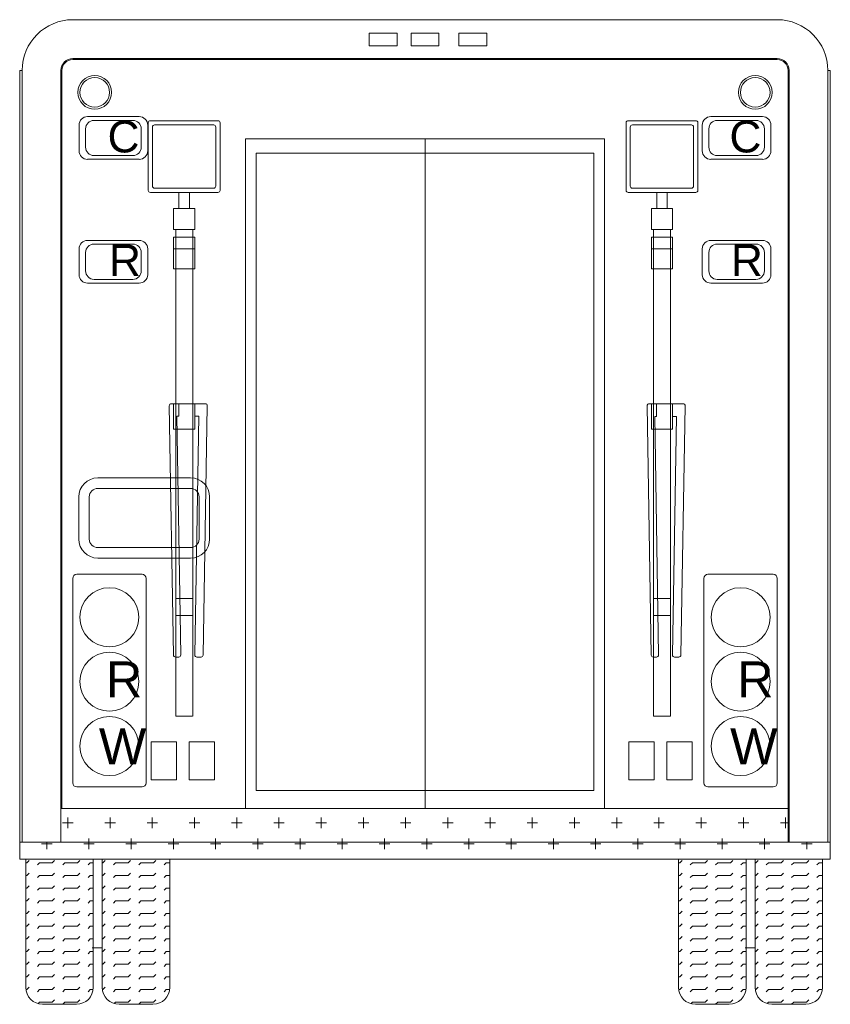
# Model space of a CAD drawing. Header units: metres. Extents: x -167 to 262, y -186 to 508.
# Tile 50 of 161: x 238.15 to 240.07, y -172.61 to -170.28. Entities that reach past the tile are written whole.
import ezdxf

# ---------------------------------------------------------------- set-up
doc = ezdxf.new("R2010")
doc.units = ezdxf.units.M
doc.header["$MEASUREMENT"] = 0
doc.styles.add('ERSTELLTER_STIL_1', font='arial.ttf')

# ---------------------------------------------------------------- blocks, each defined once
blk = doc.blocks.new('_X6')
at = {"color": 7, "linetype": 'Continuous', "lineweight": 13}
for p, q in [((493.125, 251.875), (493.125, 253.125)), ((498.125, 251.875), (498.125, 253.125)), ((503.125, 251.875), (503.125, 253.125)), ((508.125, 251.875), (508.125, 253.125)), ((513.125, 251.875), (513.125, 253.125)), ((518.125, 251.875), (518.125, 253.125)), ((523.125, 251.875), (523.125, 253.125)), ((528.125, 251.875), (528.125, 253.125)), ((533.125, 251.875), (533.125, 253.125)), ((538.125, 251.875), (538.125, 253.125)), ((543.125, 251.875), (543.125, 253.125)), ((548.125, 251.875), (548.125, 253.125)), ((553.125, 251.875), (553.125, 253.125)), ((558.125, 251.875), (558.125, 253.125)), ((563.125, 251.875), (563.125, 253.125)), ((568.125, 251.875), (568.125, 253.125)), ((573.125, 251.875), (573.125, 253.125)), ((578.125, 251.875), (578.125, 253.125)), ((492.5, 252.5), (493.75, 252.5)), ((497.5, 252.5), (498.75, 252.5)), ((502.5, 252.5), (503.75, 252.5)), ((507.5, 252.5), (508.75, 252.5)), ((512.5, 252.5), (513.75, 252.5)), ((517.5, 252.5), (518.75, 252.5)), ((522.5, 252.5), (523.75, 252.5)), ((527.5, 252.5), (528.75, 252.5)), ((532.5, 252.5), (533.75, 252.5)), ((537.5, 252.5), (538.75, 252.5)), ((542.5, 252.5), (543.75, 252.5)), ((547.5, 252.5), (548.75, 252.5)), ((552.5, 252.5), (553.75, 252.5)), ((557.5, 252.5), (558.75, 252.5)), ((562.5, 252.5), (563.75, 252.5)), ((567.5, 252.5), (568.75, 252.5)), ((572.5, 252.5), (573.75, 252.5)), ((577.5, 252.5), (578.529, 252.5)), ((495.625, 249.375), (495.625, 250.625)), ((500.625, 249.375), (500.625, 250.625)), ((505.625, 249.375), (505.625, 250.625)), ((510.625, 249.375), (510.625, 250.625)), ((515.625, 249.375), (515.625, 250.625)), ((520.625, 249.375), (520.625, 250.625)), ((525.625, 249.375), (525.625, 250.625)), ((530.625, 249.375), (530.625, 250.625)), ((535.625, 249.375), (535.625, 250.625)), ((540.625, 249.375), (540.625, 250.625)), ((545.625, 249.375), (545.625, 250.625)), ((550.625, 249.375), (550.625, 250.625)), ((555.625, 249.375), (555.625, 250.625)), ((560.625, 249.375), (560.625, 250.625)), ((565.625, 249.375), (565.625, 250.625)), ((570.625, 249.375), (570.625, 250.625)), ((575.625, 249.375), (575.625, 250.625)), ((490, 250), (491.25, 250)), ((490.625, 249.375), (490.625, 250.202)), ((495, 250), (496.25, 250)), ((500, 250), (501.25, 250)), ((505, 250), (506.25, 250)), ((510, 250), (511.25, 250)), ((515, 250), (516.25, 250)), ((520, 250), (521.25, 250)), ((525, 250), (526.25, 250)), ((530, 250), (531.25, 250)), ((535, 250), (536.25, 250)), ((540, 250), (541.25, 250)), ((545, 250), (546.25, 250)), ((550, 250), (551.25, 250)), ((555, 250), (556.25, 250)), ((560, 250), (561.25, 250)), ((565, 250), (566.25, 250)), ((570, 250), (571.25, 250)), ((575, 250), (576.25, 250)), ((580, 250), (581.25, 250)), ((580.625, 249.375), (580.625, 250.202))]:
    blk.add_line(p, q, dxfattribs=at)
blk = doc.blocks.new('_X13')
at = {"color": 7, "linetype": 'Continuous', "lineweight": 13}
for p, q in [((433.35, 231), (433.5, 231)), ((433.5, 231), (433.77, 231.27)), ((434.73, 230.73), (435, 231)), ((435, 231), (436.5, 231)), ((436.5, 231), (436.77, 231.27)), ((437.73, 230.73), (438, 231)), ((438, 231), (439.5, 231)), ((439.5, 231), (439.77, 231.27)), ((440.73, 230.73), (441, 231)), ((441, 231), (441.35, 231)), ((433.5, 229.5), (433.77, 229.77)), ((436.5, 229.5), (436.77, 229.77)), ((439.5, 229.5), (439.77, 229.77)), ((433.35, 229.5), (433.5, 229.5)), ((434.73, 229.23), (435, 229.5)), ((435, 229.5), (436.5, 229.5)), ((437.73, 229.23), (438, 229.5)), ((438, 229.5), (439.5, 229.5)), ((440.73, 229.23), (441, 229.5)), ((441, 229.5), (441.35, 229.5)), ((433.35, 228), (433.5, 228)), ((433.5, 228), (433.77, 228.27)), ((434.73, 227.73), (435, 228)), ((435, 228), (436.5, 228)), ((436.5, 228), (436.77, 228.27)), ((437.73, 227.73), (438, 228)), ((438, 228), (439.5, 228)), ((439.5, 228), (439.77, 228.27)), ((440.73, 227.73), (441, 228)), ((441, 228), (441.35, 228)), ((433.35, 226.5), (433.5, 226.5)), ((433.5, 226.5), (433.77, 226.77)), ((434.73, 226.23), (435, 226.5)), ((435, 226.5), (436.5, 226.5)), ((436.5, 226.5), (436.77, 226.77)), ((437.73, 226.23), (438, 226.5)), ((438, 226.5), (439.5, 226.5)), ((439.5, 226.5), (439.77, 226.77)), ((440.73, 226.23), (441, 226.5)), ((441, 226.5), (441.35, 226.5)), ((433.35, 225), (433.5, 225)), ((433.5, 225), (433.77, 225.27)), ((434.73, 224.73), (435, 225)), ((435, 225), (436.5, 225)), ((436.5, 225), (436.77, 225.27)), ((437.73, 224.73), (438, 225)), ((438, 225), (439.5, 225)), ((439.5, 225), (439.77, 225.27)), ((440.73, 224.73), (441, 225)), ((441, 225), (441.35, 225)), ((433.35, 223.5), (433.5, 223.5)), ((433.5, 223.5), (433.77, 223.77)), ((434.73, 223.23), (435, 223.5)), ((435, 223.5), (436.5, 223.5)), ((436.5, 223.5), (436.77, 223.77)), ((437.73, 223.23), (438, 223.5)), ((438, 223.5), (439.5, 223.5)), ((439.5, 223.5), (439.77, 223.77)), ((440.73, 223.23), (441, 223.5)), ((441, 223.5), (441.35, 223.5)), ((433.35, 222), (433.5, 222)), ((433.5, 222), (433.77, 222.27)), ((434.73, 221.73), (435, 222)), ((435, 222), (436.5, 222)), ((436.5, 222), (436.77, 222.27)), ((437.73, 221.73), (438, 222)), ((438, 222), (439.5, 222)), ((439.5, 222), (439.77, 222.27)), ((440.73, 221.73), (441, 222)), ((441, 222), (441.35, 222)), ((433.35, 220.5), (433.5, 220.5)), ((433.5, 220.5), (433.77, 220.77)), ((434.73, 220.23), (435, 220.5)), ((435, 220.5), (436.5, 220.5)), ((436.5, 220.5), (436.77, 220.77)), ((437.73, 220.23), (438, 220.5)), ((438, 220.5), (439.5, 220.5)), ((439.5, 220.5), (439.77, 220.77)), ((440.73, 220.23), (441, 220.5)), ((441, 220.5), (441.35, 220.5)), ((433.5, 219), (433.77, 219.27)), ((436.5, 219), (436.77, 219.27)), ((439.5, 219), (439.77, 219.27)), ((433.35, 219), (433.5, 219)), ((434.73, 218.73), (435, 219)), ((435, 219), (436.5, 219)), ((437.73, 218.73), (438, 219)), ((438, 219), (439.5, 219)), ((440.73, 218.73), (441, 219)), ((441, 219), (441.35, 219)), ((433.35, 217.5), (433.5, 217.5)), ((433.5, 217.5), (433.77, 217.77)), ((434.73, 217.23), (435, 217.5)), ((435, 217.5), (436.5, 217.5)), ((436.5, 217.5), (436.77, 217.77)), ((437.73, 217.23), (438, 217.5)), ((438, 217.5), (439.5, 217.5)), ((439.5, 217.5), (439.77, 217.77)), ((440.73, 217.23), (441, 217.5)), ((441, 217.5), (441.35, 217.5)), ((433.37, 216), (433.5, 216)), ((433.5, 216), (433.77, 216.27)), ((434.73, 215.73), (435, 216)), ((435, 216), (436.5, 216)), ((436.5, 216), (436.77, 216.27)), ((437.73, 215.73), (438, 216)), ((438, 216), (439.5, 216)), ((439.5, 216), (439.77, 216.27)), ((440.73, 215.73), (441, 216)), ((441, 216), (441.34, 216)), ((434.81, 214.31), (435, 214.5)), ((435, 214.5), (436.5, 214.5)), ((436.5, 214.5), (436.77, 214.77)), ((437.74, 214.24), (438, 214.5)), ((438, 214.5), (439.5, 214.5)), ((439.5, 214.5), (439.77, 214.77))]:
    blk.add_line(p, q, dxfattribs=at)
blk = doc.blocks.new('_X12')
at = {"color": 7, "linetype": 'Continuous', "lineweight": 13}
for p, q in [((442.42, 231), (442.5, 231)), ((442.5, 231), (442.77, 231.27)), ((443.73, 230.73), (444, 231)), ((444, 231), (445.5, 231)), ((445.5, 231), (445.77, 231.27)), ((446.73, 230.73), (447, 231)), ((447, 231), (448.5, 231)), ((448.5, 231), (448.77, 231.27)), ((449.73, 230.73), (450, 231)), ((450, 231), (450.42, 231)), ((442.5, 229.5), (442.77, 229.77)), ((445.5, 229.5), (445.77, 229.77)), ((448.5, 229.5), (448.77, 229.77)), ((442.42, 229.5), (442.5, 229.5)), ((443.73, 229.23), (444, 229.5)), ((444, 229.5), (445.5, 229.5)), ((446.73, 229.23), (447, 229.5)), ((447, 229.5), (448.5, 229.5)), ((449.73, 229.23), (450, 229.5)), ((450, 229.5), (450.42, 229.5)), ((442.42, 228), (442.5, 228)), ((442.5, 228), (442.77, 228.27)), ((443.73, 227.73), (444, 228)), ((444, 228), (445.5, 228)), ((445.5, 228), (445.77, 228.27)), ((446.73, 227.73), (447, 228)), ((447, 228), (448.5, 228)), ((448.5, 228), (448.77, 228.27)), ((449.73, 227.73), (450, 228)), ((450, 228), (450.42, 228)), ((442.42, 226.5), (442.5, 226.5)), ((442.5, 226.5), (442.77, 226.77)), ((443.73, 226.23), (444, 226.5)), ((444, 226.5), (445.5, 226.5)), ((445.5, 226.5), (445.77, 226.77)), ((446.73, 226.23), (447, 226.5)), ((447, 226.5), (448.5, 226.5)), ((448.5, 226.5), (448.77, 226.77)), ((449.73, 226.23), (450, 226.5)), ((450, 226.5), (450.42, 226.5)), ((442.42, 225), (442.5, 225)), ((442.5, 225), (442.77, 225.27)), ((443.73, 224.73), (444, 225)), ((444, 225), (445.5, 225)), ((445.5, 225), (445.77, 225.27)), ((446.73, 224.73), (447, 225)), ((447, 225), (448.5, 225)), ((448.5, 225), (448.77, 225.27)), ((449.73, 224.73), (450, 225)), ((450, 225), (450.42, 225)), ((442.42, 223.5), (442.5, 223.5)), ((442.5, 223.5), (442.77, 223.77)), ((443.73, 223.23), (444, 223.5)), ((444, 223.5), (445.5, 223.5)), ((445.5, 223.5), (445.77, 223.77)), ((446.73, 223.23), (447, 223.5)), ((447, 223.5), (448.5, 223.5)), ((448.5, 223.5), (448.77, 223.77)), ((449.73, 223.23), (450, 223.5)), ((450, 223.5), (450.42, 223.5)), ((442.42, 222), (442.5, 222)), ((442.5, 222), (442.77, 222.27)), ((443.73, 221.73), (444, 222)), ((444, 222), (445.5, 222)), ((445.5, 222), (445.77, 222.27)), ((446.73, 221.73), (447, 222)), ((447, 222), (448.5, 222)), ((448.5, 222), (448.77, 222.27)), ((449.73, 221.73), (450, 222)), ((450, 222), (450.42, 222)), ((442.42, 220.5), (442.5, 220.5)), ((442.5, 220.5), (442.77, 220.77)), ((443.73, 220.23), (444, 220.5)), ((444, 220.5), (445.5, 220.5)), ((445.5, 220.5), (445.77, 220.77)), ((446.73, 220.23), (447, 220.5)), ((447, 220.5), (448.5, 220.5)), ((448.5, 220.5), (448.77, 220.77)), ((449.73, 220.23), (450, 220.5)), ((450, 220.5), (450.42, 220.5)), ((442.5, 219), (442.77, 219.27)), ((445.5, 219), (445.77, 219.27)), ((448.5, 219), (448.77, 219.27)), ((442.42, 219), (442.5, 219)), ((443.73, 218.73), (444, 219)), ((444, 219), (445.5, 219)), ((446.73, 218.73), (447, 219)), ((447, 219), (448.5, 219)), ((449.73, 218.73), (450, 219)), ((450, 219), (450.42, 219)), ((442.42, 217.5), (442.5, 217.5)), ((442.5, 217.5), (442.77, 217.77)), ((443.73, 217.23), (444, 217.5)), ((444, 217.5), (445.5, 217.5)), ((445.5, 217.5), (445.77, 217.77)), ((446.73, 217.23), (447, 217.5)), ((447, 217.5), (448.5, 217.5)), ((448.5, 217.5), (448.77, 217.77)), ((449.73, 217.23), (450, 217.5)), ((450, 217.5), (450.42, 217.5)), ((442.43, 216), (442.5, 216)), ((442.5, 216), (442.77, 216.27)), ((443.73, 215.73), (444, 216)), ((444, 216), (445.5, 216)), ((445.5, 216), (445.77, 216.27)), ((446.73, 215.73), (447, 216)), ((447, 216), (448.5, 216)), ((448.5, 216), (448.77, 216.27)), ((449.73, 215.73), (450, 216)), ((450, 216), (450.41, 216)), ((443.83, 214.33), (444, 214.5)), ((444, 214.5), (445.5, 214.5)), ((445.5, 214.5), (445.77, 214.77)), ((446.74, 214.24), (447, 214.5)), ((447, 214.5), (448.5, 214.5)), ((448.5, 214.5), (448.77, 214.77))]:
    blk.add_line(p, q, dxfattribs=at)
blk = doc.blocks.new('LICPLATE')
at = {"color": 7, "linetype": 'Continuous', "lineweight": 13}
for p, q in [((-5.5, 8.25), (5.5, 8.25)), ((-5.5, 7), (5.5, 7)), ((-7.75, 1), (-7.75, 6)), ((-6.5, 1), (-6.5, 6)), ((6.5, 6), (6.5, 1)), ((7.75, 6), (7.75, 1)), ((5.5, 0), (-5.5, 0)), ((5.5, -1.25), (-5.5, -1.25))]:
    blk.add_line(p, q, dxfattribs=at)
for centre, radius, start, end in [((-5.5, 6), 2.25, 90, 180), ((5.5, 6), 2.25, 0, 90), ((-5.5, 6), 1, 90, 180), ((5.5, 6), 1, 0, 90), ((-5.5, 1), 2.25, 180, 270), ((-5.5, 1), 1, 180, 270), ((5.5, 1), 1, 270, 0), ((5.5, 1), 2.25, 270, 0)]:
    blk.add_arc(centre, radius, start, end, dxfattribs=at)
blk = doc.blocks.new('TRPDLTFV')
at = {"color": 7, "linetype": 'Continuous', "lineweight": 13}
for p, q in [((-24.14, 97.11), (-24.14, 89.11)), ((-23.89, 97.36), (-15.89, 97.36)), ((-23.39, 96.86), (-16.39, 96.86)), ((-15.64, 97.11), (-15.64, 89.11)), ((-23.64, 96.61), (-23.64, 89.61)), ((-16.14, 96.61), (-16.14, 89.61)), ((-15.89, 88.86), (-23.89, 88.86)), ((-16.39, 89.36), (-23.39, 89.36)), ((-20.51, 88.86), (-20.51, 86.96)), ((-19.27, 88.86), (-19.27, 86.96)), ((-18.64, 86.96), (-21.14, 86.96)), ((-21.14, 86.96), (-21.14, 84.46)), ((-18.64, 86.96), (-18.64, 84.46)), ((-18.64, 84.46), (-21.14, 84.46)), ((-20.89, 84.46), (-20.89, 26.86)), ((-18.89, 84.46), (-18.89, 26.86)), ((-21.14, 79.82), (-21.14, 83.58)), ((-21.14, 83.58), (-18.64, 83.58)), ((-18.64, 83.58), (-18.64, 79.82)), ((-18.64, 82.2), (-21.14, 82.2)), ((-18.64, 79.82), (-21.14, 79.82)), ((-21.16, 34.11), (-21.64, 63.61)), ((-21.02, 63.86), (-21.39, 63.86)), ((-21.14, 63.86), (-18.64, 63.86)), ((-21.14, 60.86), (-21.14, 63.86)), ((-20.52, 62.36), (-20.52, 63.86)), ((-18.64, 63.86), (-17.39, 63.86)), ((-18.64, 63.86), (-18.64, 60.86)), ((-17.64, 34.11), (-17.14, 63.61)), ((-20.29, 34.12), (-20.75, 62.36)), ((-20.52, 62.36), (-20.75, 62.36)), ((-18.64, 62.36), (-18.17, 62.36)), ((-18.64, 34.12), (-18.17, 62.36)), ((-21.14, 60.86), (-20.72, 60.86)), ((-20.89, 33.86), (-20.89, 60.86)), ((-20.72, 60.86), (-18.64, 60.86)), ((-20.89, 40.78), (-18.89, 40.78)), ((-20.89, 38.78), (-18.89, 38.78)), ((-20.54, 33.86), (-20.91, 33.86)), ((-18.39, 33.86), (-17.89, 33.86)), ((-18.89, 26.86), (-20.89, 26.86))]:
    blk.add_line(p, q, dxfattribs=at)
for centre, start, end in [((-23.89, 97.11), 90, 180), ((-23.39, 96.61), 90, 180), ((-16.39, 96.61), 0, 90), ((-15.89, 97.11), 0, 90), ((-23.89, 89.11), 180, 270), ((-23.39, 89.61), 180, 270), ((-16.39, 89.61), 270, 0), ((-15.89, 89.11), 270, 0), ((-21.39, 63.61), 90, 180.9548), ((-17.39, 63.61), 359.0452, 90), ((-20.91, 34.11), 180.939, 270), ((-20.54, 34.11), 270, 0.9383), ((-18.39, 34.11), 179.0452, 270), ((-17.89, 34.11), 270, 359.0452)]:
    blk.add_arc(centre, 0.25, start, end, dxfattribs=at)
blk = doc.blocks.new('RECPTCLS')
at = {"color": 7, "linetype": 'Continuous', "lineweight": 13}
for p, q in [((-23.48, 14.02), (-23.48, 18.52)), ((-23.48, 18.52), (-20.48, 18.52)), ((-20.48, 18.52), (-20.48, 14.02)), ((-18.98, 14.02), (-18.98, 18.52)), ((-18.98, 18.52), (-15.98, 18.52)), ((-15.98, 18.52), (-15.98, 14.02)), ((-20.48, 14.02), (-23.48, 14.02)), ((-15.98, 14.02), (-18.98, 14.02))]:
    blk.add_line(p, q, dxfattribs=at)

msp = doc.modelspace()

# ---------------------------------------------------------------- linework, layer by layer
at = {"color": 7, "linetype": 'Continuous', "lineweight": 13}
for p, q in [((239.1087, -170.2845), (238.2756, -170.2845)), ((239.1087, -170.2845), (239.9418, -170.2845)), ((238.9769, -170.316), (239.043, -170.316)), ((238.9769, -170.316), (238.9769, -170.346)), ((239.043, -170.316), (239.043, -170.346)), ((239.0756, -170.316), (239.1418, -170.316)), ((239.0756, -170.316), (239.0756, -170.346)), ((239.1418, -170.316), (239.1418, -170.346)), ((239.1885, -170.316), (239.2546, -170.316)), ((239.1885, -170.316), (239.1885, -170.346)), ((239.2546, -170.316), (239.2546, -170.346)), ((238.9769, -170.346), (239.043, -170.346)), ((239.0756, -170.346), (239.1418, -170.346)), ((239.1885, -170.346), (239.2546, -170.346)), ((239.1087, -170.3789), (238.2753, -170.3789)), ((239.1087, -170.3764), (238.2756, -170.3764)), ((239.1087, -170.3764), (239.9418, -170.3764)), ((239.1087, -170.3789), (239.9421, -170.3789)), ((238.1499, -172.2692), (238.1499, -170.4043)), ((238.1557, -170.4043), (238.1499, -170.4043)), ((238.1557, -172.2292), (238.1557, -170.4043)), ((238.2476, -172.2292), (238.2476, -170.4043)), ((238.2498, -172.1493), (238.2498, -170.4043)), ((239.9676, -172.2292), (239.9676, -170.4043)), ((239.9698, -172.2292), (239.9698, -170.4043)), ((240.0617, -172.2292), (240.0617, -170.4043)), ((240.0617, -170.4043), (240.0675, -170.4043)), ((240.0675, -172.2692), (240.0675, -170.4043)), ((238.4327, -170.5137), (238.3104, -170.5137)), ((238.4173, -170.5225), (238.3258, -170.5225)), ((238.454, -170.5283), (238.454, -170.6881)), ((238.459, -170.5233), (238.6188, -170.5233)), ((238.6238, -170.5283), (238.6238, -170.6881)), ((239.7847, -170.5137), (239.907, -170.5137)), ((239.8001, -170.5225), (239.8916, -170.5225)), ((238.2905, -170.5947), (238.2905, -170.5336)), ((238.2905, -170.5336), (238.2905, -170.5947)), ((238.3058, -170.5425), (238.3058, -170.5858)), ((238.4373, -170.5858), (238.4373, -170.5425)), ((238.4527, -170.5947), (238.4527, -170.5336)), ((238.464, -170.5383), (238.464, -170.6781)), ((238.469, -170.5333), (238.6088, -170.5333)), ((238.6138, -170.5383), (238.6138, -170.6781)), ((239.7647, -170.5947), (239.7647, -170.5336)), ((239.7801, -170.5858), (239.7801, -170.5425)), ((239.9116, -170.5425), (239.9116, -170.5858)), ((239.9269, -170.5336), (239.9269, -170.5947)), ((239.9269, -170.5947), (239.9269, -170.5336)), ((239.5332, -170.5663), (238.6842, -170.5663)), ((238.6842, -170.5663), (238.6842, -172.1493)), ((239.1087, -170.5663), (239.1087, -172.1493)), ((239.5332, -172.1493), (239.5332, -170.5663)), ((239.5082, -170.6), (238.7092, -170.6)), ((238.7092, -170.6), (238.7092, -172.1069)), ((239.5082, -172.1069), (239.5082, -170.6)), ((238.3104, -170.6146), (238.4327, -170.6146)), ((238.3258, -170.6058), (238.4173, -170.6058)), ((239.907, -170.6146), (239.7847, -170.6146)), ((239.8916, -170.6058), (239.8001, -170.6058)), ((238.6188, -170.6931), (238.459, -170.6931)), ((238.6088, -170.6831), (238.469, -170.6831)), ((238.5265, -170.6931), (238.5265, -170.731)), ((238.5513, -170.6931), (238.5513, -170.731)), ((238.5639, -170.731), (238.5139, -170.731)), ((238.5139, -170.731), (238.5139, -170.7809)), ((238.5639, -170.731), (238.5639, -170.7809)), ((238.5639, -170.7809), (238.5139, -170.7809)), ((238.5189, -170.7809), (238.5189, -171.9314)), ((238.5596, -170.7809), (238.5596, -171.9314)), ((238.4327, -170.8063), (238.3104, -170.8063)), ((238.5139, -170.8736), (238.5139, -170.7985)), ((238.5139, -170.7985), (238.5639, -170.7985)), ((238.5639, -170.7985), (238.5639, -170.8736)), ((239.7847, -170.8063), (239.907, -170.8063)), ((238.2905, -170.8263), (238.2905, -170.8874)), ((238.2905, -170.8874), (238.2905, -170.8263)), ((238.4173, -170.8152), (238.3258, -170.8152)), ((238.4527, -170.8874), (238.4527, -170.8263)), ((238.5639, -170.8261), (238.5139, -170.8261)), ((239.7647, -170.8874), (239.7647, -170.8263)), ((239.8001, -170.8152), (239.8916, -170.8152)), ((239.9269, -170.8874), (239.9269, -170.8263)), ((239.9269, -170.8263), (239.9269, -170.8874)), ((238.3058, -170.8352), (238.3058, -170.8785)), ((238.4373, -170.8785), (238.4373, -170.8352)), ((239.7801, -170.8785), (239.7801, -170.8352)), ((239.9116, -170.8352), (239.9116, -170.8785)), ((238.5639, -170.8736), (238.5139, -170.8736)), ((238.3258, -170.8985), (238.4173, -170.8985)), ((239.8916, -170.8985), (239.8001, -170.8985)), ((238.3104, -170.9073), (238.4327, -170.9073)), ((239.907, -170.9073), (239.7847, -170.9073)), ((238.5135, -171.7867), (238.5039, -171.1975)), ((238.5164, -171.1924), (238.5089, -171.1924)), ((238.5139, -171.1924), (238.5639, -171.1924)), ((238.5139, -171.2523), (238.5139, -171.1924)), ((238.5263, -171.2223), (238.5263, -171.1924)), ((238.5639, -171.1924), (238.5888, -171.1924)), ((238.5639, -171.1924), (238.5639, -171.2523)), ((238.5839, -171.7867), (238.5938, -171.1975)), ((238.531, -171.7865), (238.5218, -171.2223)), ((238.5263, -171.2223), (238.5218, -171.2223)), ((238.5639, -171.2223), (238.5734, -171.2223)), ((238.564, -171.7865), (238.5734, -171.2223)), ((238.5139, -171.2523), (238.5223, -171.2523)), ((238.5189, -171.7916), (238.5189, -171.2523)), ((238.5223, -171.2523), (238.5639, -171.2523)), ((238.4389, -171.5958), (238.2849, -171.5958)), ((238.2854, -171.5958), (238.4394, -171.5958)), ((239.932, -171.5958), (239.778, -171.5958)), ((239.7785, -171.5958), (239.9325, -171.5958)), ((238.2754, -172.0886), (238.2754, -171.6058)), ((238.4489, -172.0886), (238.4489, -171.6058)), ((239.7685, -172.0886), (239.7685, -171.6058)), ((239.942, -172.0886), (239.942, -171.6058)), ((238.5189, -171.6534), (238.5589, -171.6534)), ((238.5189, -171.6933), (238.5589, -171.6933)), ((238.526, -171.7916), (238.5185, -171.7916)), ((238.569, -171.7916), (238.5789, -171.7916)), ((238.5589, -171.9314), (238.5189, -171.9314)), ((238.2849, -172.0986), (238.4389, -172.0986)), ((238.4394, -172.0986), (238.2854, -172.0986)), ((239.5082, -172.1069), (238.7092, -172.1069)), ((239.778, -172.0986), (239.932, -172.0986)), ((239.9325, -172.0986), (239.7785, -172.0986)), ((238.2476, -172.1493), (239.9698, -172.1493)), ((238.1499, -172.2292), (240.0675, -172.2292)), ((238.1499, -172.2692), (240.0675, -172.2692)), ((238.324, -172.2692), (238.1642, -172.2692)), ((238.1642, -172.2692), (238.1642, -172.5726)), ((238.324, -172.5726), (238.324, -172.2692)), ((238.3453, -172.2692), (238.3453, -172.5726)), ((238.5051, -172.2692), (238.3453, -172.2692)), ((238.5051, -172.5726), (238.5051, -172.2692)), ((239.7084, -172.2692), (239.7084, -172.5726)), ((239.8682, -172.2692), (239.7084, -172.2692)), ((239.8682, -172.5726), (239.8682, -172.2692)), ((239.8895, -172.2692), (239.8895, -172.5726)), ((240.0493, -172.2692), (239.8895, -172.2692)), ((240.0493, -172.5726), (240.0493, -172.2692)), ((238.3453, -172.479), (238.3215, -172.479)), ((239.8895, -172.479), (239.8657, -172.479)), ((238.2042, -172.6126), (238.2841, -172.6126)), ((238.3853, -172.6126), (238.4652, -172.6126)), ((239.7484, -172.6126), (239.8283, -172.6126)), ((239.9295, -172.6126), (240.0094, -172.6126))]:
    msp.add_line(p, q, dxfattribs=at)
for centre, radius in [((238.3275, -170.4563), 0.0399), ((238.3275, -170.4563), 0.035), ((239.8899, -170.4563), 0.0399), ((239.8899, -170.4563), 0.035), ((238.3621, -171.6974), 0.0699), ((239.8553, -171.6974), 0.0699), ((238.3621, -171.8497), 0.0699), ((239.8553, -171.8497), 0.0699), ((238.3621, -172.002), 0.0699), ((239.8553, -172.002), 0.0699)]:
    msp.add_circle(centre, radius, dxfattribs=at)
for centre, radius, start, end in [((238.2756, -170.4043), 0.1198, 90, 180), ((239.9418, -170.4043), 0.1198, 0, 90), ((238.2756, -170.4043), 0.028, 90, 180), ((238.2753, -170.4043), 0.0255, 90, 180), ((239.9418, -170.4043), 0.028, 0, 90), ((239.9421, -170.4043), 0.0255, 0, 90), ((238.3104, -170.5336), 0.02, 90, 180), ((238.3258, -170.5425), 0.02, 90, 180), ((238.4173, -170.5425), 0.02, 0, 90), ((238.4327, -170.5336), 0.02, 0, 90), ((238.459, -170.5283), 0.00499, 90, 180), ((238.6188, -170.5283), 0.00499, 0, 90), ((239.7847, -170.5336), 0.02, 90, 180), ((239.8001, -170.5425), 0.02, 90, 180), ((239.8916, -170.5425), 0.02, 0, 90), ((239.907, -170.5336), 0.02, 0, 90), ((238.469, -170.5383), 0.00499, 90, 180), ((238.6088, -170.5383), 0.00499, 0, 90), ((238.3104, -170.5947), 0.02, 180, 270), ((238.3258, -170.5858), 0.02, 180, 270), ((238.4173, -170.5858), 0.02, 270, 0), ((238.4327, -170.5947), 0.02, 270, 0), ((239.7847, -170.5947), 0.02, 180, 270), ((239.8001, -170.5858), 0.02, 180, 270), ((239.8916, -170.5858), 0.02, 270, 0), ((239.907, -170.5947), 0.02, 270, 0), ((238.459, -170.6881), 0.00499, 180, 270), ((238.469, -170.6781), 0.00499, 180, 270), ((238.6088, -170.6781), 0.00499, 270, 0), ((238.6188, -170.6881), 0.00499, 270, 0), ((238.3104, -170.8263), 0.02, 90, 180), ((238.4327, -170.8263), 0.02, 0, 90), ((239.7847, -170.8263), 0.02, 90, 180), ((239.907, -170.8263), 0.02, 0, 90), ((238.3258, -170.8352), 0.02, 90, 180), ((238.4173, -170.8352), 0.02, 0, 90), ((239.8001, -170.8352), 0.02, 90, 180), ((239.8916, -170.8352), 0.02, 0, 90), ((238.3258, -170.8785), 0.02, 180, 270), ((238.4173, -170.8785), 0.02, 270, 0), ((239.8001, -170.8785), 0.02, 180, 270), ((239.8916, -170.8785), 0.02, 270, 0), ((238.3104, -170.8874), 0.02, 180, 270), ((238.4327, -170.8874), 0.02, 270, 0), ((239.7847, -170.8874), 0.02, 180, 270), ((239.907, -170.8874), 0.02, 270, 0), ((238.5089, -171.1974), 0.00499, 90, 180.9548), ((238.5888, -171.1974), 0.00499, 359.0452, 90), ((238.2854, -171.6058), 0.00999, 90, 180), ((238.4389, -171.6058), 0.00999, 0, 90), ((239.7785, -171.6058), 0.00999, 90, 180), ((239.932, -171.6058), 0.00999, 0, 90), ((238.5185, -171.7866), 0.00499, 180.939, 270), ((238.526, -171.7866), 0.00499, 270, 0.9383), ((238.569, -171.7866), 0.00499, 179.0452, 270), ((238.5789, -171.7866), 0.00499, 270, 359.0452), ((238.2854, -172.0886), 0.00999, 180, 270), ((238.4389, -172.0886), 0.00999, 270, 0), ((239.7785, -172.0886), 0.00999, 180, 270), ((239.932, -172.0886), 0.00999, 270, 0), ((238.2042, -172.5726), 0.0399, 180, 270), ((238.2841, -172.5726), 0.0399, 270, 0), ((238.3853, -172.5726), 0.0399, 180, 270), ((238.4652, -172.5726), 0.0399, 270, 0), ((239.7484, -172.5726), 0.0399, 180, 270), ((239.8283, -172.5726), 0.0399, 270, 0), ((239.9295, -172.5726), 0.0399, 180, 270), ((240.0094, -172.5726), 0.0399, 270, 0)]:
    msp.add_arc(centre, radius, start, end, dxfattribs=at)

# ---------------------------------------------------------------- block references
at = {"color": 7, "linetype": 'Continuous', "lineweight": 13, "xscale": 0.01997464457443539, "yscale": 0.01997464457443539}
for name, p in [('TRPDLTFV', (240.0665, -172.468)), ('LICPLATE', (238.4445, -171.5326)), ('RECPTCLS', (238.9303, -172.3617)), ('RECPTCLS', (240.0598, -172.3617)), ('_X6', (228.4139, -177.2269)), ('_X13', (229.5082, -176.8919)), ('_X12', (229.5082, -176.8919)), ('_X13', (231.0524, -176.8919)), ('_X12', (231.0524, -176.8919))]:
    msp.add_blockref(name, p, dxfattribs=at)

# ---------------------------------------------------------------- texts
at = {"color": 7, "linetype": 'Continuous', "lineweight": 13, "attachment_point": 7, "style": 'ERSTELLTER_STIL_1'}
for s, insert, char_height in [('\\A1;{\\pql;\\fArial|b0|i0|c0|p0;\\W1.000000;C}', (238.3578, -170.5994), 0.074905), ('\\A1;{\\pql;\\fArial|b0|i0|c0|p0;\\W1.000000;C}', (239.8289, -170.5994), 0.074905), ('\\A1;{\\pql;\\fArial|b0|i0|c0|p0;\\W1.000000;R}', (238.3613, -170.8909), 0.074905), ('\\A1;{\\pql;\\fArial|b0|i0|c0|p0;\\W1.000000;R}', (239.8324, -170.8909), 0.074905), ('\\A1;{\\pql;\\fArial|b0|i0|c0|p0;\\W1.000000;R}', (238.3542, -171.8867), 0.084892), ('\\A1;{\\pql;\\fArial|b0|i0|c0|p0;\\W1.000000;R}', (239.8474, -171.8867), 0.084892), ('\\A1;{\\pql;\\fArial|b0|i0|c0|p0;\\W1.000000;W}', (238.3374, -172.0453), 0.084892), ('\\A1;{\\pql;\\fArial|b0|i0|c0|p0;\\W1.000000;W}', (239.8305, -172.0453), 0.084892)]:
    msp.add_mtext(s, dxfattribs=dict(at, insert=insert, char_height=char_height))

doc.saveas('drawing.dxf')
